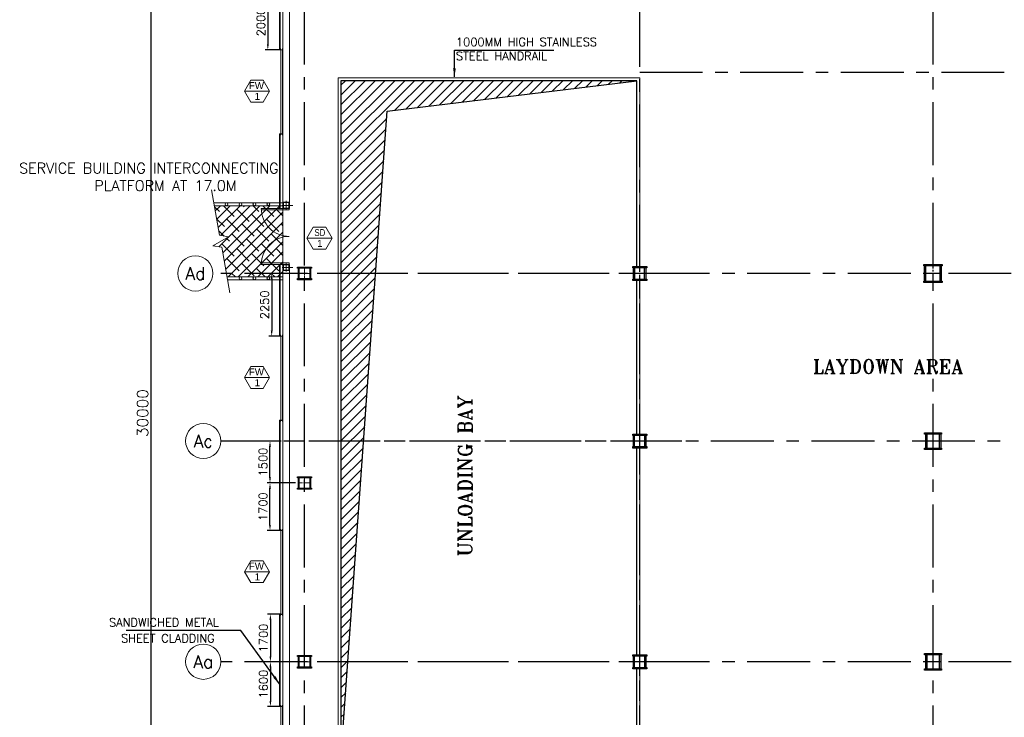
# Model space of a CAD drawing. Header units: inches. Extents: x 0 to 1564127, y -23460 to 23144100.
# Tile 93 of 215: x 393512 to 428765, y 98837 to 123808. Entities that reach past the tile are written whole.
import ezdxf
from ezdxf.enums import TextEntityAlignment as Align

# ---------------------------------------------------------------- set-up
doc = ezdxf.new("R2010")
doc.units = ezdxf.units.IN
doc.header["$LTSCALE"] = 1800
doc.header["$MEASUREMENT"] = 0
doc.linetypes.add('CENTER', pattern=[2, 1.25, -0.25, 0.25, -0.25])
doc.linetypes.add('CENTER2', pattern=[1.125, 0.75, -0.125, 0.125, -0.125])
doc.layers.get('0').update_dxf_attribs({"color": 253, "lineweight": 9})
for name, color, linetype, lineweight in [('2CON', 1, 'Continuous', 13), ('2MM', 2, 'Continuous', 13), ('A-CHEQUERED PLATE HATCH', 252, 'Continuous', 9), ('A-DOOR', 31, 'Continuous', 9), ('A-WIN TAG', 3, 'Continuous', 13), ('A-WIN TAG TEXT', 3, 'Continuous', 13), ('CL', 8, 'CENTER', 15), ('CLAD-1', 3, 'Continuous', 15), ('CONCRETE', 145, 'Continuous', 18), ('dimension line', 4, 'Continuous', 13), ('HANDRAIL', 3, 'Continuous', 15), ('LEADER', 4, 'Continuous', 15), ('STAIR', 2, 'Continuous', 18), ('STEEL', 231, 'Continuous', 18), ('WALL HATCH', 251, 'Continuous', 13), ('WIN', 31, 'Continuous', 13)]:
    doc.layers.add(name, color=color, linetype=linetype, lineweight=lineweight)
for name, color, linetype in [('AUX COL', 1, 'Continuous'), ('CEN', 2, 'CENTER'), ('COL', 1, 'Continuous'), ('DIM', 4, 'Continuous'), ('GRID', 251, 'CENTER'), ('OPENING', 40, 'Continuous'), ('REV3', 2, 'Continuous'), ('TEXT', 3, 'Continuous'), ('WALL', 6, 'Continuous')]:
    doc.layers.add(name, color=color, linetype=linetype)
doc.styles.add('COMPLEX', font='complex')
doc.styles.add('ROAMNS', font='ROMANS.shx')
doc.styles.add('ROMANC', font='ROMANC.SHX')
doc.styles.add('ROMANS', font='romans.shx')
doc.styles.add('ROMANT', font='romant')
doc.styles.get("Standard").update_dxf_attribs({"font": 'arial.ttf'})
doc.linetypes.add('FENCELINE1', pattern='A,0.25,-0.1,[133,ltypeshp.shx,S=0.1,R=0,X=-0.1,Y=0],-0.1,1', length=1.45)
doc.dimstyles.new('270-TA-100', dxfattribs={"dimscale": 150, "dimtxt": 400, "dimasz": 2, "dimexe": 0.75, "dimexo": 1, "dimgap": 1, "dimtad": 1, "dimdec": 0, "dimzin": 12, "dimdsep": 46, "dimtxsty": 'ROMANS', "dimcen": 0, "dimclrd": 256, "dimclre": 256, "dimclrt": 6, "dimadec": 1, "dimazin": 3, "dimtfac": 1, "dimtdec": 0, "dimtix": 1, "dimtmove": 2, "dimatfit": 0, "dimfxl": 1.25, "dimarcsym": 2})
doc.dimstyles.new('DIM INT 1', dxfattribs={"dimtxt": 300, "dimasz": 200, "dimexe": 100, "dimexo": 100, "dimgap": 100, "dimtad": 1, "dimdec": 0, "dimzin": 13, "dimdsep": 46, "dimlunit": 5, "dimtxsty": 'ROAMNS', "dimblk1": 'CLOSEDBLANK', "dimcen": 0.09, "dimclrd": 9, "dimclre": 9, "dimclrt": 4, "dimadec": 0, "dimazin": 0, "dimtfac": 1, "dimtdec": 0, "dimtix": 1, "dimtmove": 2, "dimatfit": 3, "dimfxl": 1, "dimtolj": 1, "dimtzin": 13, "dimarcsym": 0})
doc.dimstyles.new('DIM100 x2', dxfattribs={"dimscale": 0, "dimtxt": 400, "dimasz": 400, "dimexe": 100, "dimexo": 100, "dimgap": 100, "dimtad": 1, "dimdec": 0, "dimzin": 13, "dimdsep": 46, "dimtxsty": 'ROMANS', "dimblk2": 'OBLIQUE', "dimcen": 100, "dimdle": 100, "dimclrd": 9, "dimclre": 9, "dimclrt": 4, "dimadec": 0, "dimazin": 0, "dimtfac": 1.1, "dimtdec": 0, "dimtix": 1, "dimtmove": 2, "dimatfit": 3, "dimfxl": 1, "dimtolj": 1, "dimtzin": 13, "dimarcsym": 0})
doc.dimstyles.new('USER175', dxfattribs={"dimscale": 175, "dimtxt": 2, "dimasz": 1.75, "dimexe": 0, "dimexo": 0, "dimgap": 0.5, "dimtad": 1, "dimdec": 0, "dimzin": 0, "dimdsep": 46, "dimtxsty": 'ROMANS', "dimcen": 0, "dimclrd": 4, "dimclre": 4, "dimclrt": 4, "dimadec": 0, "dimazin": 0, "dimtfac": 0.09, "dimtdec": 0, "dimtix": 1, "dimtofl": 0, "dimtmove": 0, "dimatfit": 3, "dimfxl": 1, "dimtolj": 1, "dimtzin": 0, "dimarcsym": 0})
pattern_1 = [(45, (-441058.83, -169272.05), (-198.87378, 198.87378), []), (45, (-440926.25, -169272.05), (-198.87378, 198.87378), [])]

# ---------------------------------------------------------------- blocks, each defined once
blk = doc.blocks.new('*D98')
at = {"layer": 'Defpoints', "color": 0, "transparency": 16777216}
for p in [(397358, 124725), (397358, 94725), (398213, 94725)]:
    blk.add_point(p, dxfattribs=at)
at = {"layer": 'dimension line', "color": 9, "lineweight": -2, "transparency": 16777216}
for p, q in [((397458, 124725), (398313, 124725)), ((398213, 124325), (398213, 95125)), ((397458, 94725), (398313, 94725))]:
    blk.add_line(p, q, dxfattribs=at)
at = {"layer": 'dimension line', "color": 9, "transparency": 16777216}
for points in [[(398146, 124325), (398280, 124325), (398213, 124725)], [(398146, 95125), (398280, 95125), (398213, 94725)]]:
    blk.add_solid(points, dxfattribs=at)
at = {"layer": 'dimension line', "color": 4, "transparency": 16777216, "insert": (397913, 109725), "char_height": 400, "attachment_point": 5, "rotation": 90, "style": 'ROMANS'}
blk.add_mtext('\\A1;30000', dxfattribs=at)
blk = doc.blocks.new('_Oblique')
at = {"color": 0, "linetype": 'ByBlock', "lineweight": -2}
blk.add_line((-0.5, -0.5), (0.5, 0.5), dxfattribs=at)
blk = doc.blocks.new('*D186')
at = {"layer": 'Defpoints', "color": 0, "transparency": 16777216}
for p in [(402474, 108725), (402974, 108725), (403489, 107225)]:
    blk.add_point(p, dxfattribs=at)
at = {"layer": 'DIM', "color": 9, "lineweight": -2, "transparency": 16777216}
for p, q in [((402874, 108725), (402374, 108725)), ((402474, 107425), (402474, 108525)), ((403389, 107225), (402374, 107225))]:
    blk.add_line(p, q, dxfattribs=at)
at = {"layer": 'DIM', "color": 9, "transparency": 16777216}
for points in [[(402440, 108525), (402507, 108525), (402474, 108725)], [(402440, 107425), (402507, 107425), (402474, 107225)]]:
    blk.add_solid(points, dxfattribs=at)
at = {"layer": 'DIM', "color": 4, "transparency": 16777216, "insert": (402224, 107975), "char_height": 300, "attachment_point": 5, "rotation": 90, "style": 'ROAMNS'}
blk.add_mtext('\\A1;1500', dxfattribs=at)
blk = doc.blocks.new('_ClosedBlank')
at = {"color": 0, "linetype": 'ByBlock', "lineweight": -2}
for p, q in [((-1, 0.17), (0, 0)), ((-1, 0.17), (-1, -0.17)), ((0, 0), (-1, -0.17))]:
    blk.add_line(p, q, dxfattribs=at)
blk = doc.blocks.new('AUX COLUMNS')
at = {"color": 2, "linetype": 'CENTER2', "ltscale": 0.15}
for p, q in [((-228038, 65665), (-228038, 66165)), ((-227813, 65915), (-228263, 65915)), ((-228038, 59665), (-228038, 60165)), ((-227813, 59915), (-228263, 59915)), ((-228038, 51765), (-228038, 52265)), ((-227813, 52015), (-228263, 52015))]:
    blk.add_line(p, q, dxfattribs=at)
at = {"color": 2, "linetype": 'CENTER2', "ltscale": 0.25}
for p, q in [((-217538, 65590), (-217538, 66240)), ((-217238, 65915), (-217838, 65915)), ((-217538, 59615), (-217538, 60215)), ((-217263, 59915), (-217813, 59915)), ((-217538, 51715), (-217538, 52315)), ((-217263, 52015), (-217813, 52015))]:
    blk.add_line(p, q, dxfattribs=at)
at = {"layer": 'AUX COL'}
for p, q in [((-228263, 65715), (-228263, 66115)), ((-228213, 65715), (-228213, 66115)), ((-227863, 65715), (-227863, 66115)), ((-227813, 65715), (-227813, 66115)), ((-217838, 65640), (-217838, 66190)), ((-217793, 65640), (-217793, 66190)), ((-217283, 65640), (-217283, 66190)), ((-217238, 65640), (-217238, 66190)), ((-228263, 59715), (-228263, 60115)), ((-228223, 59715), (-228223, 60115)), ((-227853, 59715), (-227853, 60115)), ((-227813, 59715), (-227813, 60115)), ((-217813, 60165), (-217813, 59665)), ((-217763, 60165), (-217763, 59665)), ((-217313, 60165), (-217313, 59665)), ((-217263, 60165), (-217263, 59665)), ((-228263, 51815), (-228263, 52215)), ((-228223, 51815), (-228223, 52215)), ((-227853, 51815), (-227853, 52215)), ((-227813, 51815), (-227813, 52215)), ((-217813, 52265), (-217813, 51765)), ((-217763, 52265), (-217763, 51765)), ((-217313, 52265), (-217313, 51765)), ((-217263, 52265), (-217263, 51765))]:
    blk.add_line(p, q, dxfattribs=at)
for points in [[(-228288, 66165), (-227788, 66165), (-227788, 66115), (-228288, 66115)], [(-217863, 66240), (-217213, 66240), (-217213, 66190), (-217863, 66190)], [(-228288, 65715), (-227788, 65715), (-227788, 65665), (-228288, 65665)], [(-217863, 65640), (-217213, 65640), (-217213, 65590), (-217863, 65590)], [(-228288, 60165), (-227788, 60165), (-227788, 60115), (-228288, 60115)], [(-217838, 60215), (-217238, 60215), (-217238, 60165), (-217838, 60165)], [(-228288, 59715), (-227788, 59715), (-227788, 59665), (-228288, 59665)], [(-217838, 59665), (-217238, 59665), (-217238, 59615), (-217838, 59615)], [(-228288, 52265), (-227788, 52265), (-227788, 52215), (-228288, 52215)], [(-217838, 52315), (-217238, 52315), (-217238, 52265), (-217838, 52265)], [(-228288, 51815), (-227788, 51815), (-227788, 51765), (-228288, 51765)], [(-217838, 51765), (-217238, 51765), (-217238, 51715), (-217838, 51715)]]:
    blk.add_lwpolyline(points, close=True, dxfattribs=at)
at = {"layer": 'GRID'}
for p, q in [((-171538, 65915), (-242038, 65915)), ((-136838, 59915), (-243038, 59915)), ((-171538, 52015), (-242038, 52015))]:
    blk.add_line(p, q, dxfattribs=at)
blk = doc.blocks.new('A$C3B1115A1')
at = {"layer": 'STEEL'}
for p, q in [((-270, -91), (-320, -91)), ((-320, -91), (-320, -191)), ((-320, -191), (-270, -191))]:
    blk.add_line(p, q, dxfattribs=at)
blk.add_lwpolyline([(-270, -191), (-270, -183, 0.397434), (-272, -180), (-307, -177, -0.397434), (-310, -174), (-310, -109, -0.397434), (-307, -106), (-272, -103, 0.397434), (-270, -100), (-270, -91)], format="xyb", dxfattribs=at)
blk = doc.blocks.new('M_Double-Flush - 2000 X 2100 SD1-275612-8_50M')
at = {"layer": 'A-DOOR', "lineweight": 18}
for p, q in [((-1000, 1115), (-949, 1115)), ((-1000, 115), (-1000, 1115)), ((-949, 115), (-949, 1115)), ((949, 115), (949, 1114)), ((1000, 115), (1000, 1115)), ((-1000, 115), (-949, 115)), ((1000, 115), (949, 115))]:
    blk.add_line(p, q, dxfattribs=at)
at = {"layer": 'A-DOOR'}
for centre, start, end in [((-1000, 115), 0, 90), ((1000, 115), 90, 180)]:
    blk.add_arc(centre, 1000, start, end, dxfattribs=at)
blk = doc.blocks.new('A$C5FF37D36')
at = {"layer": '2MM'}
for p, q in [((0, 75), (-75, 75)), ((-75, 75), (-75, -75)), ((0, 75), (75, 75)), ((75, 75), (75, -75)), ((-75, -75), (0, -75)), ((75, -75), (0, -75))]:
    blk.add_line(p, q, dxfattribs=at)
for points in [[(0, -75), (0, -66, 0.397434), (-2, -64), (-63, -60, -0.397434), (-65, -58), (-65, 58, -0.397434), (-63, 60), (-2, 64, 0.397434), (0, 66), (0, 75)], [(0, -75), (0, -66, -0.397434), (2, -64), (63, -60, 0.397434), (65, -58), (65, 58, 0.397434), (63, 60), (2, 64, -0.397434), (0, 66), (0, 75)]]:
    blk.add_lwpolyline(points, format="xyb", dxfattribs=at)
at = {"layer": 'CL'}
for p, q in [((162, 0), (-95, 0)), ((0, 110), (0, -94))]:
    blk.add_line(p, q, dxfattribs=at)
blk = doc.blocks.new('*D1144')
at = {"layer": 'Defpoints', "color": 0, "transparency": 16777216}
for p in [(402474, 108725), (402939, 108725), (403489, 107225)]:
    blk.add_point(p, dxfattribs=at)
at = {"layer": 'DIM', "color": 9, "lineweight": -2, "transparency": 16777216}
for p, q in [((402839, 108725), (402374, 108725)), ((402474, 107425), (402474, 108525)), ((403389, 107225), (402374, 107225))]:
    blk.add_line(p, q, dxfattribs=at)
at = {"layer": 'DIM', "color": 9, "transparency": 16777216}
for points in [[(402440, 108525), (402507, 108525), (402474, 108725)], [(402440, 107425), (402507, 107425), (402474, 107225)]]:
    blk.add_solid(points, dxfattribs=at)
at = {"layer": 'DIM', "color": 4, "transparency": 16777216, "insert": (402224, 107975), "char_height": 300, "attachment_point": 5, "rotation": 90, "style": 'ROAMNS'}
blk.add_mtext('\\A1;1500', dxfattribs=at)
blk = doc.blocks.new('*D1156')
at = {"layer": 'Defpoints', "color": 0, "transparency": 16777216}
for p in [(402939, 114725), (402535, 112475), (402939, 112475)]:
    blk.add_point(p, dxfattribs=at)
at = {"layer": 'DIM', "color": 9, "lineweight": -2, "transparency": 16777216}
for p, q in [((402839, 114725), (402435, 114725)), ((402535, 114525), (402535, 112675)), ((402839, 112475), (402435, 112475))]:
    blk.add_line(p, q, dxfattribs=at)
at = {"layer": 'DIM', "color": 9, "transparency": 16777216}
for points in [[(402502, 114525), (402568, 114525), (402535, 114725)], [(402502, 112675), (402568, 112675), (402535, 112475)]]:
    blk.add_solid(points, dxfattribs=at)
at = {"layer": 'DIM', "color": 4, "transparency": 16777216, "insert": (402285, 113600), "char_height": 300, "attachment_point": 5, "rotation": 90, "style": 'ROAMNS'}
blk.add_mtext('\\A1;2250', dxfattribs=at)
blk = doc.blocks.new('*D1157')
at = {"layer": 'Defpoints', "color": 0, "transparency": 16777216}
for p in [(402474, 107225), (402939, 107225), (402939, 105525)]:
    blk.add_point(p, dxfattribs=at)
at = {"layer": 'DIM', "color": 9, "lineweight": -2, "transparency": 16777216}
for p, q in [((402839, 107225), (402374, 107225)), ((402474, 105725), (402474, 107025)), ((402839, 105525), (402374, 105525))]:
    blk.add_line(p, q, dxfattribs=at)
at = {"layer": 'DIM', "color": 9, "transparency": 16777216}
for points in [[(402440, 107025), (402507, 107025), (402474, 107225)], [(402440, 105725), (402507, 105725), (402474, 105525)]]:
    blk.add_solid(points, dxfattribs=at)
at = {"layer": 'DIM', "color": 4, "transparency": 16777216, "insert": (402224, 106375), "char_height": 300, "attachment_point": 5, "rotation": 90, "style": 'ROAMNS'}
blk.add_mtext('\\A1;1700', dxfattribs=at)
blk = doc.blocks.new('*D1158')
at = {"layer": 'Defpoints', "color": 0, "transparency": 16777216}
for p in [(402939, 102525), (402489, 100825), (402939, 100825)]:
    blk.add_point(p, dxfattribs=at)
at = {"layer": 'DIM', "color": 9, "lineweight": -2, "transparency": 16777216}
for p, q in [((402839, 102525), (402389, 102525)), ((402489, 102325), (402489, 101025)), ((402839, 100825), (402389, 100825))]:
    blk.add_line(p, q, dxfattribs=at)
at = {"layer": 'DIM', "color": 9, "transparency": 16777216}
for points in [[(402455, 102325), (402522, 102325), (402489, 102525)], [(402455, 101025), (402522, 101025), (402489, 100825)]]:
    blk.add_solid(points, dxfattribs=at)
at = {"layer": 'DIM', "color": 4, "transparency": 16777216, "insert": (402239, 101675), "char_height": 300, "attachment_point": 5, "rotation": 90, "style": 'ROAMNS'}
blk.add_mtext('\\A1;1700', dxfattribs=at)
blk = doc.blocks.new('*D1159')
at = {"layer": 'Defpoints', "color": 0, "transparency": 16777216}
for p in [(402939, 100825), (402489, 99225), (402939, 99225)]:
    blk.add_point(p, dxfattribs=at)
at = {"layer": 'DIM', "color": 9, "lineweight": -2, "transparency": 16777216}
for p, q in [((402839, 100825), (402389, 100825)), ((402489, 100625), (402489, 99425)), ((402839, 99225), (402389, 99225))]:
    blk.add_line(p, q, dxfattribs=at)
at = {"layer": 'DIM', "color": 9, "transparency": 16777216}
for points in [[(402455, 100625), (402522, 100625), (402489, 100825)], [(402455, 99425), (402522, 99425), (402489, 99225)]]:
    blk.add_solid(points, dxfattribs=at)
at = {"layer": 'DIM', "color": 4, "transparency": 16777216, "insert": (402239, 100025), "char_height": 300, "attachment_point": 5, "rotation": 90, "style": 'ROAMNS'}
blk.add_mtext('\\A1;1600', dxfattribs=at)
blk = doc.blocks.new('*D1161')
at = {"layer": 'Defpoints', "color": 0, "transparency": 16777216}
for p in [(402789, 124725), (402397, 122725), (402939, 122725)]:
    blk.add_point(p, dxfattribs=at)
at = {"layer": 'DIM', "color": 9, "lineweight": -2, "transparency": 16777216}
for p, q in [((402689, 124725), (402297, 124725)), ((402397, 124525), (402397, 122925)), ((402839, 122725), (402297, 122725))]:
    blk.add_line(p, q, dxfattribs=at)
at = {"layer": 'DIM', "color": 9, "transparency": 16777216}
for points in [[(402364, 124525), (402430, 124525), (402397, 124725)], [(402364, 122925), (402430, 122925), (402397, 122725)]]:
    blk.add_solid(points, dxfattribs=at)
at = {"layer": 'DIM', "color": 4, "transparency": 16777216, "insert": (402147, 123725), "char_height": 300, "attachment_point": 5, "rotation": 90, "style": 'ROAMNS'}
blk.add_mtext('\\A1;2000', dxfattribs=at)
blk = doc.blocks.new('Stub column')
at = {"layer": 'COL', "linetype": 'ByBlock'}
for p, q in [((-108, 90), (-108, -90)), ((-108, 90), (-100, 90)), ((-108, 90), (-100, 90)), ((-108, 90), (-108, -90)), ((-25, 100), (-100, 100)), ((-100, 100), (-100, -100)), ((-100, 100), (-100, -100)), ((-25, 100), (-100, 100)), ((90, 108), (-90, 108)), ((-90, 100), (-90, 108)), ((-90, 100), (-90, 108)), ((-25, 100), (100, 100)), ((90, 100), (90, 108)), ((100, 100), (100, -100)), ((108, 90), (100, 90)), ((108, 90), (108, -90)), ((-108, -90), (-100, -90)), ((-108, -90), (-100, -90)), ((-100, -100), (-25, -100)), ((-100, -100), (-25, -100)), ((-90, -100), (-90, -108)), ((-90, -100), (-90, -108)), ((90, -108), (-90, -108)), ((100, -100), (-25, -100)), ((90, -100), (90, -108)), ((108, -90), (100, -90))]:
    blk.add_line(p, q, dxfattribs=at)
for points in [[(-25, -100), (-25, -97, 0.401544), (-31, -91), (-88, -88, -0.401544), (-94, -82), (-94, 82, -0.401544), (-88, 88), (-31, 91, 0.401544), (-25, 97), (-25, 100)], [(-25, -100), (-25, -97, 0.401544), (-31, -91), (-88, -88, -0.401544), (-94, -82), (-94, 82, -0.401544), (-88, 88), (-31, 91, 0.401544), (-25, 97), (-25, 100)], [(25, -100), (25, -97, -0.401544), (31, -91), (88, -88, 0.401544), (94, -82), (94, 82, 0.401544), (88, 88), (31, 91, -0.401544), (25, 97), (25, 100)]]:
    blk.add_lwpolyline(points, format="xyb", dxfattribs=at)
blk = doc.blocks.new('GRD')
at = {"layer": 'CL', "linetype": 'Continuous'}
blk.add_circle((0, 419.99985), 419.99985, dxfattribs=at)
at = {"layer": 'CL', "color": 4, "style": 'COMPLEX'}
blk.add_attdef('GRD', text='', height=300, dxfattribs=at).set_placement((0, 419.99985), align=Align.MIDDLE)
blk = doc.blocks.new('SC-01& LIFT')
at = {"layer": 'WALL HATCH'}
h = blk.add_hatch(dxfattribs=at)
h.set_pattern_fill('ANSI32', color=256, scale=750, style=0)
h.set_pattern_definition([(45, (-441713.83, -169222.05), (-198.87378, 198.87378), []), (45, (-441581.25, -169222.05), (-198.87378, 198.87378), [])])
edge = h.paths.add_edge_path()
edge.add_arc((3172, -33583100), 33587860, 89.9999019, 90.0002943, ccw=False)
edge.add_line((3230, 4760), (3230, 8855))
edge.add_line((3230, 8855), (3000, 8855))
edge.add_line((3000, 8855), (3000, 4760))
h = blk.add_hatch(dxfattribs=at)
h.set_pattern_fill('ANSI32', color=256, scale=750, style=0)
h.set_pattern_definition([(45, (-527713.7, -124725.3), (-198.87378, 198.87378), []), (45, (-527581.12, -124725.3), (-198.87378, 198.87378), [])])
h.paths.add_polyline_path([(3000, 9085), (115, 9085), (115, 8970), (3000, 8970)])
h.paths.add_polyline_path([(3000, 8970), (115, 8970), (115, 8855), (3000, 8855)])
h = blk.add_hatch(dxfattribs=at)
h.set_pattern_fill('ANSI32', color=256, scale=750, style=0)
h.set_pattern_definition([(45, (-421565.83, -181789.8), (-198.87378, 198.87378), []), (45, (-421433.25, -181789.8), (-198.87378, 198.87378), [])])
h.paths.add_polyline_path([(3000, 3180), (2305, 3180), (115, 3180), (115, 3295), (3000, 3295)])
h.paths.add_polyline_path([(3000, 3295), (115, 3295), (115, 3410), (125, 3410), (3000, 3410)])
h = blk.add_hatch(dxfattribs=at)
h.set_pattern_fill('ANSI32', color=256, scale=750, style=0)
h.set_pattern_definition([(45, (-466575.8, -141084.9), (-198.87378, 198.87378), []), (45, (-466443.2, -141084.9), (-198.87378, 198.87378), [])])
h.paths.add_polyline_path([(900, 3180), (670, 3180), (670, 1280), (900, 1280)])
h = blk.add_hatch(dxfattribs=at)
h.set_pattern_fill('ANSI32', color=256, scale=750, style=0)
h.set_pattern_definition(pattern_1)
h.paths.add_polyline_path([(3230, 3180), (3000, 3180), (3000, 2663), (3230, 2663)])
h = blk.add_hatch(dxfattribs=at)
h.set_pattern_fill('ANSI32', color=256, scale=750, style=0)
h.set_pattern_definition(pattern_1)
h.paths.add_polyline_path([(3230, 1863), (3000, 1863), (3000, 1280), (3230, 1280)])
h = blk.add_hatch(dxfattribs=at)
h.set_pattern_fill('ANSI32', color=256, scale=750, style=0)
h.set_pattern_definition([(45, (-441713.83, -169272.05), (-198.87378, 198.87378), []), (45, (-441581.25, -169272.05), (-198.87378, 198.87378), [])])
h.paths.add_polyline_path([(3000, 1050), (3000, 1280), (115, 1280), (115, 1050)])
at = {"layer": 'COL'}
for points in [[(-115, 9085), (115, 9085), (115, 8855), (-115, 8855)], [(3000, 9085), (3230, 9085), (3230, 8855), (3000, 8855)], [(3000, 3410), (3230, 3410), (3230, 3180), (3000, 3180)]]:
    blk.add_lwpolyline(points, close=True, dxfattribs=at)
at = {"layer": 'REV3', "linetype": 'Continuous'}
for p, q in [((115, 1280), (-115, 1280)), ((115, 1050), (-115, 1050))]:
    blk.add_line(p, q, dxfattribs=at)
at = {"layer": 'STAIR', "linetype": 'FENCELINE1', "ltscale": 0.25}
for p, q in [((545, 8855), (545, 4605)), ((2845, 8855), (2845, 5396)), ((1645, 7605), (1645, 4605)), ((1745, 7605), (1745, 5971))]:
    blk.add_line(p, q, dxfattribs=at)
at = {"layer": 'STAIR'}
for p, q in [((595, 8805), (595, 4605)), ((2795, 8805), (595, 8805)), ((2795, 8805), (2795, 5422)), ((2795, 7605), (595, 7605)), ((1595, 7605), (1595, 4605)), ((1795, 7605), (1795, 5945)), ((1595, 7355), (595, 7355)), ((1595, 7105), (595, 7105)), ((2795, 7355), (1795, 7355)), ((2795, 7105), (1795, 7105)), ((1595, 6855), (595, 6855)), ((2795, 6855), (1795, 6855)), ((1595, 6605), (595, 6605)), ((1595, 6355), (595, 6355)), ((2795, 6605), (1795, 6605)), ((2795, 6355), (1795, 6355)), ((1595, 6105), (595, 6105)), ((2795, 6105), (1795, 6105)), ((1595, 5855), (595, 5855)), ((2845, 5396), (1745, 5971)), ((2795, 5855), (1967, 5855)), ((2795, 5655), (2350, 5655)), ((1595, 5605), (595, 5605)), ((1595, 5355), (595, 5355)), ((1595, 5105), (595, 5105)), ((1645, 4605), (545, 4605)), ((1595, 4855), (595, 4855))]:
    blk.add_line(p, q, dxfattribs=at)
at = {"layer": 'WALL'}
for p, q in [((3000, 9085), (115, 9085)), ((3000, 8855), (115, 8855)), ((670, 1050), (670, 3410)), ((900, 1050), (900, 3410)), ((3000, 3510), (3000, 3410)), ((3000, 3180), (3000, 2663)), ((3000, 2663), (3000, 3180)), ((3230, 3510), (3230, 3410)), ((3000, 2663), (3230, 2663)), ((3000, 1863), (3230, 1863)), ((3000, 1050), (3000, 1863))]:
    blk.add_line(p, q, dxfattribs=at)
at = {"layer": 'WALL', "flags": 128}
for points in [[(3230, 9085), (3230, 4710), (3000, 4710), (3000, 9085)], [(115, 3410), (3000, 3410)], [(115, 3180), (3000, 3180)], [(3230, 3510), (3000, 3510)], [(3000, 1280), (3000, 1863)], [(3230, 1280), (3230, 1863)], [(115, 1280), (3000, 1280)], [(115, 1050), (2870, 1050)]]:
    blk.add_lwpolyline(points, dxfattribs=at)
at = {"layer": 'WALL'}
for points in [[(-115, 1280), (-115, 1050), (3230, 1050), (3230, 3180)], [(-115, 1280), (-115, 1050)], [(115, 1280), (115, 1050)]]:
    blk.add_lwpolyline(points, dxfattribs=at)
at = {"layer": 'COL', "xscale": -1, "rotation": 180}
for p in [(0, 8970), (3115, 8970), (0, 3295), (785, 3295), (3115, 3295), (785, 1165), (3115, 1165)]:
    blk.add_blockref('Stub column', p, dxfattribs=at)
at = {"layer": 'COL'}
blk.add_blockref('Stub column', (0, 1165), dxfattribs=at)
at = {"layer": 'TEXT', "linetype": 'CENTER', "style": 'ROMANC'}
for s, height, p in [('UP', 300, (2150, 6467, -1000)), ('UP', 300, (888, 4691, -1000)), ('LIFT', 300, (1493, 2644)), ('2100X1900', 200, (1204, 2307)), ('(INT.CLEAR SIZE)', 150, (913, 2036))]:
    blk.add_text(s, height=height, dxfattribs=at).set_placement(p)
at = {"layer": 'LEADER'}
for points in [[(2182, 6050), (2182, 6855)], [(848, 5478), (848, 4605)]]:
    blk.add_leader(points, dimstyle='270-TA-100', dxfattribs=at)

msp = doc.modelspace()

# ---------------------------------------------------------------- hatches: boundary and pattern name
at = {"layer": 'A-CHEQUERED PLATE HATCH', "linetype": 'Continuous'}
h = msp.add_hatch(dxfattribs=at)
h.set_pattern_fill('ANSI38', color=256, scale=2000, angle=180, style=0)
h.paths.add_polyline_path([(400744.99, 115659.88), (400931.82, 114600.31), (402938.7, 114600.31), (402938.7, 117150.31), (400482.18, 117150.31), (400669.01, 116090.74), (400983.95, 116035.21), (400430.05, 115715.41)])
at = {"layer": 'OPENING'}
h = msp.add_hatch(dxfattribs=at)
h.set_pattern_fill('ANSI31', color=8, scale=2000, style=0)
h.paths.add_polyline_path([(405013.7, 114725.31), (406256.64, 114725.31), (406671.8, 120537.26), (415613.7, 121625.31), (405013.7, 121625.31)])
h.paths.add_polyline_path([(406256.64, 114725.31), (405013.7, 114725.31), (405013.7, 97325.31)])

# ---------------------------------------------------------------- linework, layer by layer
at = {"color": 2, "linetype": 'CENTER2', "ltscale": 0.15}
for p, q in [((403713.7, 114950.31), (403713.7, 114500.31)), ((403938.7, 114725.31), (403488.7, 114725.31)), ((403938.7, 107225.31), (403488.7, 107225.31)), ((403713.7, 107450.31), (403713.7, 107000.31)), ((403938.7, 100825.31), (403488.7, 100825.31)), ((403713.7, 101050.31), (403713.7, 100600.31))]:
    msp.add_line(p, q, dxfattribs=at)
at = {"layer": '2CON'}
for p, q in [((402457.55, 121248.74), (401557.55, 121248.74)), ((404697.88, 115988.16), (403797.88, 115988.16)), ((402457.55, 110998.74), (401557.55, 110998.74)), ((402457.55, 104048.74), (401557.55, 104048.74))]:
    msp.add_line(p, q, dxfattribs=at)
at = {"layer": 'A-WIN TAG'}
for points in [[(401782.55, 121638.45), (401557.55, 121248.74), (401782.55, 120859.03), (402232.55, 120859.03), (402457.55, 121248.74), (402232.55, 121638.45)], [(404022.88, 116377.88), (403797.88, 115988.16), (404022.88, 115598.45), (404472.88, 115598.45), (404697.88, 115988.16), (404472.88, 116377.88)], [(401782.55, 111388.45), (401557.55, 110998.74), (401782.55, 110609.03), (402232.55, 110609.03), (402457.55, 110998.74), (402232.55, 111388.45)], [(401782.55, 104438.45), (401557.55, 104048.74), (401782.55, 103659.03), (402232.55, 103659.03), (402457.55, 104048.74), (402232.55, 104438.45)]]:
    msp.add_lwpolyline(points, close=True, dxfattribs=at)
at = {"layer": 'AUX COL'}
for p, q in [((403488.7, 114540.31), (403488.7, 114910.31)), ((403513.7, 114540.31), (403513.7, 114910.31)), ((403913.7, 114540.31), (403913.7, 114910.31)), ((403938.7, 114540.31), (403938.7, 114910.31)), ((403488.7, 107040.31), (403488.7, 107410.31)), ((403513.7, 107040.31), (403513.7, 107410.31)), ((403913.7, 107040.31), (403913.7, 107410.31)), ((403938.7, 107040.31), (403938.7, 107410.31)), ((403488.7, 100640.31), (403488.7, 101010.31)), ((403513.7, 100640.31), (403513.7, 101010.31)), ((403913.7, 100640.31), (403913.7, 101010.31)), ((403938.7, 100640.31), (403938.7, 101010.31))]:
    msp.add_line(p, q, dxfattribs=at)
for points in [[(403463.7, 114950.31), (403963.7, 114950.31), (403963.7, 114910.31), (403463.7, 114910.31)], [(403463.7, 114540.31), (403963.7, 114540.31), (403963.7, 114500.31), (403463.7, 114500.31)], [(403463.7, 107450.31), (403963.7, 107450.31), (403963.7, 107410.31), (403463.7, 107410.31)], [(403463.7, 107040.31), (403963.7, 107040.31), (403963.7, 107000.31), (403463.7, 107000.31)], [(403463.7, 101050.31), (403963.7, 101050.31), (403963.7, 101010.31), (403463.7, 101010.31)], [(403463.7, 100640.31), (403963.7, 100640.31), (403963.7, 100600.31), (403463.7, 100600.31)]]:
    msp.add_lwpolyline(points, close=True, dxfattribs=at)
at = {"layer": 'CEN'}
msp.add_lwpolyline([(415713.7, 114925.31), (415713.7, 121925.31), (436713.7, 121925.31), (436713.7, 96725.31), (415713.7, 96725.31), (415713.7, 114525.31)], dxfattribs=at)
at = {"layer": 'CLAD-1'}
for p, q in [((402810.7, 122725.31), (402938.7, 122725.31)), ((402810.7, 119725.31), (402938.7, 119725.31)), ((402810.7, 112475.31), (402938.7, 112475.31)), ((402810.7, 109475.31), (402938.7, 109475.31)), ((402810.7, 105525.31), (402938.7, 105525.31)), ((402810.7, 102525.31), (402938.7, 102525.31)), ((402810.7, 99225.31), (402938.7, 99225.31))]:
    msp.add_line(p, q, dxfattribs=at)
at = {"layer": 'CLAD-1', "flags": 128}
for points in [[(402838.7, 122725.31), (402838.7, 126105.31), (403498.7, 126105.31), (403498.7, 136445.31), (402838.7, 136445.31), (402838.7, 138905.31)], [(402810.7, 122725.31), (402810.7, 125775.31)], [(402810.7, 117050.31), (402810.7, 119725.31)], [(402838.7, 117050.31), (402838.7, 119725.31)], [(402810.7, 112475.31), (402810.7, 115050.31)], [(402838.7, 112475.31), (402838.7, 115050.31)], [(402810.7, 105525.31), (402810.7, 109475.31)], [(402838.7, 105525.31), (402838.7, 109475.31)], [(402810.7, 99225.31), (402810.7, 102525.31)], [(402838.7, 99225.31), (402838.7, 102525.31)]]:
    msp.add_lwpolyline(points, dxfattribs=at)
at = {"layer": 'CONCRETE'}
for p, q in [((402938.7, 93445.31), (402938.7, 126005.31)), ((403168.7, 117050.31), (403168.7, 125775.31)), ((402938.7, 117050.31), (403168.7, 117050.31)), ((402938.7, 115050.31), (403168.7, 115050.31)), ((403168.7, 93675.31), (403168.7, 115050.31))]:
    msp.add_line(p, q, dxfattribs=at)
at = {"layer": 'GRID'}
for p, q in [((415713.7, 114925.31), (415713.7, 164173.79)), ((426213.7, 86204.51), (426213.7, 164173.79)), ((403713.7, 86204.51), (403713.7, 141225.31)), ((403713.7, 86204.51), (403713.7, 140725.31)), ((472213.7, 114725.31), (400713.7, 114725.31)), ((417213.7, 114725.31), (402213.7, 114725.31)), ((415713.7, 86204.51), (415713.7, 114525.31)), ((506913.7, 108725.31), (400713.7, 108725.31)), ((417213.7, 108725.31), (402213.7, 108725.31)), ((472213.7, 100825.31), (400713.7, 100825.31)), ((417213.7, 100825.31), (402213.7, 100825.31))]:
    msp.add_line(p, q, dxfattribs=at)
at = {"layer": 'HANDRAIL', "linetype": 'FENCELINE1', "ltscale": 0.4}
msp.add_lwpolyline([(415713.7, 114925.31), (415713.7, 121725.31), (404913.7, 121725.31), (404913.7, 97225.31), (415713.7, 97225.31), (415713.7, 114525.31)], dxfattribs=at)
at = {"layer": 'OPENING'}
for points in [[(415613.7, 114975.31), (415613.7, 121625.31), (405013.7, 121625.31), (405013.7, 97325.31), (415613.7, 97325.31), (415613.7, 100575.31)], [(405013.7, 97325.31), (406671.8, 120537.26), (415613.7, 121625.31)], [(415613.7, 108975.31), (415613.7, 114475.31)], [(415613.7, 101075.31), (415613.7, 108525.31)]]:
    msp.add_lwpolyline(points, dxfattribs=at)
at = {"layer": 'STEEL'}
for p, q in [((402938.7, 117250.31), (400464.55, 117250.31)), ((402938.7, 117150.31), (400482.18, 117150.31)), ((402938.7, 114600.31), (400931.82, 114600.31)), ((402938.7, 114500.31), (400949.45, 114500.31))]:
    msp.add_line(p, q, dxfattribs=at)
msp.add_lwpolyline([(400381.41, 117721.82), (400669.01, 116090.74), (400983.95, 116035.21), (400430.05, 115715.41), (400744.99, 115659.88), (401032.59, 114028.79)], dxfattribs=at)
for centre in [(400914.41, 117200.31), (401414.41, 117200.31), (401914.41, 117200.31), (402414.41, 117200.31), (401414.41, 114550.31), (401914.41, 114550.31), (402414.41, 114550.31)]:
    msp.add_circle(centre, 50, dxfattribs=at)
at = {"layer": 'WIN'}
for p, q in [((402858.7, 119725.31), (402858.7, 122725.31)), ((402918.7, 119725.31), (402918.7, 122725.31)), ((402858.7, 109475.31), (402858.7, 112475.31)), ((402918.7, 109475.31), (402918.7, 112475.31)), ((402858.7, 102525.31), (402858.7, 105525.31)), ((402918.7, 102525.31), (402918.7, 105525.31)), ((402858.7, 96225.31), (402858.7, 99225.31)), ((402918.7, 96225.31), (402918.7, 99225.31))]:
    msp.add_line(p, q, dxfattribs=at)

# ---------------------------------------------------------------- block references
at = {"layer": 'A-DOOR'}
msp.add_blockref('SC-01& LIFT', (403713.7, 124725.31), dxfattribs=at)
at = {"layer": 'A-DOOR', "rotation": 89.99999999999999}
msp.add_blockref('M_Double-Flush - 2000 X 2100 SD1-275612-8_50M', (403278.7, 116050.31), dxfattribs=at)
at = {"layer": 'AUX COL'}
msp.add_blockref('AUX COLUMNS', (643751.51, 48810.29), dxfattribs=at)
at = {"layer": 'CL', "ltscale": 100000, "xscale": 1.5, "yscale": 1.5, "zscale": 1.5}
for p in [(403051.2, 117162.81), (403051.2, 114937.81)]:
    msp.add_blockref('A$C5FF37D36', p, dxfattribs=at)
at = {"layer": 'DIM', "xscale": 1.5, "yscale": 1.5, "zscale": 1.5}
for p, values in [((399802.88, 114095.31), {'GRD': 'Ad'}), ((400083.7, 108095.31), {'GRD': 'Ac'}), ((400083.7, 100195.31), {'GRD': 'Aa'})]:
    msp.add_blockref('GRD', p, dxfattribs=at).add_auto_attribs(values)
at = {"layer": 'STEEL', "xscale": -1, "rotation": 270}
for p in [(403030.16, 123044.95), (403030.16, 112794.95), (403030.16, 105844.95), (403030.16, 99544.95)]:
    msp.add_blockref('A$C3B1115A1', p, dxfattribs=at)
at = {"layer": 'STEEL', "rotation": 270}
for p in [(403030.16, 119405.67), (403030.16, 109155.67), (403030.16, 102205.67)]:
    msp.add_blockref('A$C3B1115A1', p, dxfattribs=at)

# ---------------------------------------------------------------- texts
at = {"layer": 'A-WIN TAG TEXT'}
for s, p in [('FW', (401987.86, 121448.68)), ('1', (402019.14, 121062.87)), ('1', (404259.47, 115802.3)), ('FW', (401987.86, 111198.68)), ('1', (402019.14, 110812.87)), ('FW', (401987.86, 104248.68)), ('1', (402019.14, 103862.87))]:
    msp.add_text(s, height=250, dxfattribs=at).set_placement(p, align=Align.MIDDLE)
at = {"layer": 'A-WIN TAG TEXT', "width": 0.8}
msp.add_text('SD', height=250, dxfattribs=at).set_placement((404259.23, 116188.11), align=Align.MIDDLE)
at = {"layer": 'TEXT', "color": 3, "style": 'ROMANT'}
msp.add_text('LAYDOWN AREA', height=500, dxfattribs=at).set_placement((421914.41, 111141.47))
msp.add_text('UNLOADING BAY', height=500, rotation=90, dxfattribs=at).set_placement((409713.7, 104595.12))
at = {"layer": 'TEXT', "linetype": 'CENTER', "style": 'ROMANS'}
for s, p in [('SANDWICHED METAL ', (396707.62, 102085.33)), ('SHEET CLADDING', (397138.93, 101515.98))]:
    msp.add_text(s, height=300, dxfattribs=at).set_placement(p)
at = {"layer": 'TEXT', "insert": (409130.59, 123161.37), "char_height": 300, "width": 6583.1153, "attachment_point": 1, "style": 'ROMANS'}
msp.add_mtext('1000MM HIGH STAINLESS STEEL HANDRAIL ', dxfattribs=at)
at = {"layer": 'TEXT', "color": 3, "char_height": 375, "attachment_point": 6, "style": 'ROMANS'}
for s, insert in [('SERVICE BUILDING INTERCONNECTING', (402781.28, 118494.02)), ('PLATFORM AT 17.0M', (401278.72, 117868.98))]:
    msp.add_mtext(s, dxfattribs=dict(at, insert=insert))

# ---------------------------------------------------------------- dimensions: what is measured, and where the dimension line sits
at = {"layer": 'DIM'}
for base, p1, p2, picture, middle in [((402397.02, 122725.31), (402788.7, 124725.31), (402938.7, 122725.31), '*D1161', (402147.02, 123725.31)), ((402534.87, 112475.31), (402938.7, 114725.31), (402938.7, 112475.31), '*D1156', (402284.87, 113600.31)), ((402473.7, 108725.31), (403488.7, 107225.31), (402938.7, 108725.31), '*D1144', (402223.7, 107975.31)), ((402473.7, 107225.31), (402938.7, 105525.31), (402938.7, 107225.31), '*D1157', (402223.7, 106375.31)), ((402488.7, 100825.31), (402938.7, 102525.31), (402938.7, 100825.31), '*D1158', (402238.7, 101675.31)), ((402488.7, 99225.31), (402938.7, 100825.31), (402938.7, 99225.31), '*D1159', (402238.7, 100025.31))]:
    dim = msp.add_linear_dim(base=base, p1=p1, p2=p2, angle=90, dimstyle='DIM INT 1', override={"dimtmove": 0}, dxfattribs=at)
    dim.commit()
    dim.dimension.update_dxf_attribs({"geometry": picture, "text_midpoint": middle})
dim = msp.add_linear_dim(base=(402473.7, 108725.31), p1=(403488.7, 107225.31), p2=(402973.7, 108725.31), angle=90, dimstyle='DIM INT 1', dxfattribs=at)
dim.commit()
dim.dimension.update_dxf_attribs({"geometry": '*D186', "text_midpoint": (402223.7, 107975.31)})
at = {"layer": 'dimension line'}
dim = msp.add_linear_dim(base=(398212.86, 94725.31), p1=(397357.57, 124725.31), p2=(397357.57, 94725.31), angle=90, dimstyle='DIM100 x2', override={"dimscale": 1}, dxfattribs=at)
dim.commit()
dim.dimension.update_dxf_attribs({"geometry": '*D98', "text_midpoint": (397912.86, 109725.31)})

# ---------------------------------------------------------------- leaders
msp.add_leader([(402810.7, 100031.63), (401430.47, 101938.28), (397323.97, 101938.28)], dimstyle='USER175', override={"dimgap": 0.5, "dimtad": 0})
at = {"layer": 'LEADER'}
msp.add_leader([(409077.02, 121765.73), (409077.02, 122722.15), (412633.15, 122722.15)], dimstyle='270-TA-100', dxfattribs=at)

doc.saveas('drawing.dxf')
